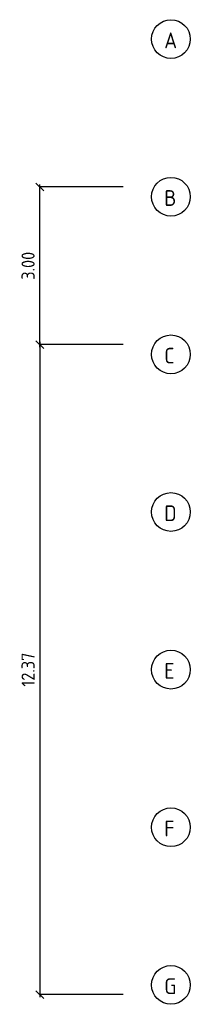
# Model space of a CAD drawing. Extents: x -112620 to -90450, y -13144 to 9644.
# Tile 2 of 34: x -107748 to -107423, y -7785 to -5911. Entities that reach past the tile are written whole.
import ezdxf

# ---------------------------------------------------------------- set-up
doc = ezdxf.new("R2010")
doc.units = 0
doc.header["$LTSCALE"] = 0.5
doc.header["$MEASUREMENT"] = 0
doc.layers.get('0').update_dxf_attribs({"linetype": 'CONTINUOUS'})
doc.layers.get('DEFPOINTS').update_dxf_attribs({"linetype": 'CONTINUOUS'})
doc.layers.add('BEMAS', color=30, linetype='CONTINUOUS')
doc.layers.add('HILFSLINIE', color=231, linetype='CONTINUOUS')
doc.styles.get("Standard").update_dxf_attribs({"font": 'isocp3.shx', "height": 25})
doc.dimstyles.new('M100', dxfattribs={"dimtxt": 35, "dimasz": 15, "dimexe": 5, "dimexo": 5, "dimgap": 10, "dimtad": 1, "dimlfac": 0.01, "dimzin": 0, "dimtxsty": 'STANDARD', "dimblk1": 'OBLIQUE', "dimblk2": 'OBLIQUE', "dimsah": 1, "dimcen": 2.5, "dimdle": 5, "dimazin": 3, "dimtfac": 1, "dimtmove": 0, "dimatfit": 3, "dimtolj": 1, "dimtzin": 0})

# ---------------------------------------------------------------- blocks, each defined once
blk = doc.blocks.new('_OBLIQUE')
at = {"color": 0, "linetype": 'BYBLOCK'}
blk.add_line((-0.5, -0.5), (0.5, 0.5), dxfattribs=at)
blk = doc.blocks.new('*D710')
at = {"color": 0, "linetype": 'BYBLOCK'}
blk.add_line((-117102.8, -6524.8), (-117102.8, -7771.8), dxfattribs=at)
at = {"layer": 'DEFPOINTS', "color": 0, "linetype": 'BYBLOCK'}
for p in [(-117102.8, -6529.8), (-117102.8, -7766.8), (-117102.8, -7766.8)]:
    blk.add_point(p, dxfattribs=at)
at = {"color": 0, "linetype": 'BYBLOCK', "xscale": 15, "yscale": 15, "zscale": 15}
for p, rotation in [((-117102.8, -6529.8), 90), ((-117102.8, -7766.8), 270)]:
    blk.add_blockref('_OBLIQUE', p, dxfattribs=dict(at, rotation=rotation))
at = {"color": 0, "linetype": 'BYBLOCK', "insert": (-117125.3, -7148.3), "char_height": 25, "attachment_point": 5, "rotation": 90}
blk.add_mtext('\\A1;12.37', dxfattribs=at)
blk = doc.blocks.new('*D711')
at = {"color": 0, "linetype": 'BYBLOCK'}
blk.add_line((-117102.8, -6534.8), (-117102.8, -6224.8), dxfattribs=at)
at = {"layer": 'DEFPOINTS', "color": 0, "linetype": 'BYBLOCK'}
for p in [(-117102.8, -6229.8), (-117102.8, -6229.8), (-117102.8, -6529.8)]:
    blk.add_point(p, dxfattribs=at)
at = {"color": 0, "linetype": 'BYBLOCK', "xscale": 15, "yscale": 15, "zscale": 15}
for p, rotation in [((-117102.8, -6229.8), 90), ((-117102.8, -6529.8), 270)]:
    blk.add_blockref('_OBLIQUE', p, dxfattribs=dict(at, rotation=rotation))
at = {"color": 0, "linetype": 'BYBLOCK', "insert": (-117125.3, -6379.8), "char_height": 25, "attachment_point": 5, "rotation": 90}
blk.add_mtext('\\A1;3.00', dxfattribs=at)

msp = doc.modelspace()

# ---------------------------------------------------------------- linework, layer by layer
at = {"layer": 'BEMAS'}
for p, q in [((-107551.331, -6229.823), (-107709.687, -6229.823)), ((-107551.331, -6529.823), (-107709.687, -6529.823)), ((-107551.331, -7766.823), (-107709.687, -7766.823))]:
    msp.add_line(p, q, dxfattribs=at)
at = {"layer": 'HILFSLINIE'}
for centre in [(-107460.194, -5948.323), (-107460.194, -6248.323), (-107460.194, -6548.323), (-107460.194, -6848.323), (-107460.194, -7148.323), (-107460.194, -7448.323), (-107460.194, -7748.323)]:
    msp.add_circle(centre, 36.869, dxfattribs=at)

# ---------------------------------------------------------------- texts
for s, p in [('A', (-107472.88, -5965.747)), ('B', (-107472.88, -6265.747)), ('C', (-107472.88, -6565.747)), ('D', (-107472.88, -6865.747)), ('E', (-107472.88, -7165.747)), ('F', (-107472.88, -7465.747)), ('G', (-107472.88, -7765.747))]:
    msp.add_text(s, height=30, dxfattribs=at).set_placement(p)

# ---------------------------------------------------------------- dimensions: what is measured, and where the dimension line sits
at = {"layer": 'BEMAS'}
for base, p2, picture, middle in [((-107709.687, -6229.823), (-107709.687, -6229.823), '*D711', (-107732.187, -6379.823)), ((-107709.687, -7766.823), (-107709.687, -7766.823), '*D710', (-107732.189, -7148.323))]:
    dim = msp.add_linear_dim(base=base, p1=(-107709.687, -6529.823), p2=p2, angle=90, dimstyle='M100', dxfattribs=at)
    dim.commit()
    dim.dimension.update_dxf_attribs({"geometry": picture, "text_midpoint": middle, "insert": (9393.068, 0)})

doc.saveas('drawing.dxf')
